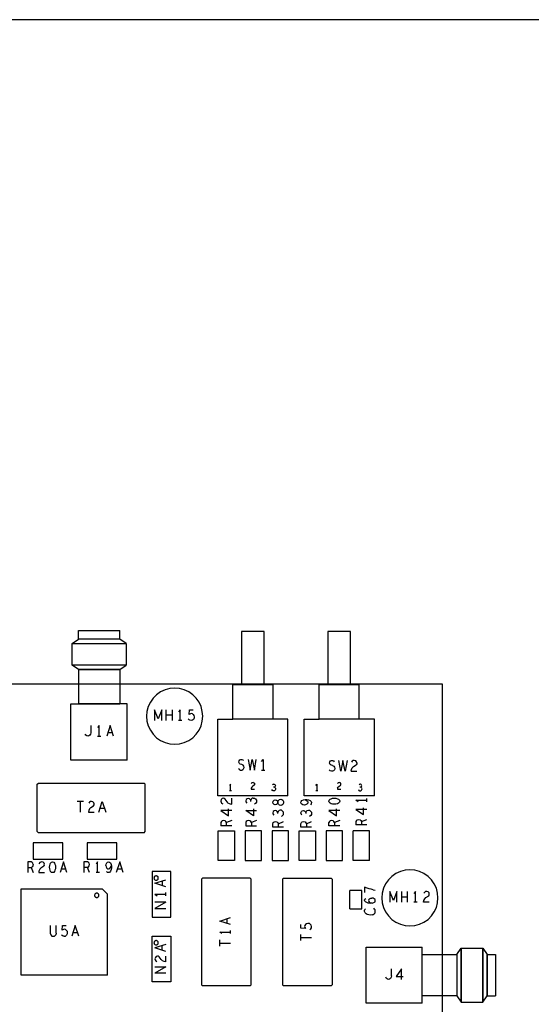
# Model space of a CAD drawing. Extents: x 23.5 to 56.5, y 21.5 to 42.5.
# Tile 11 of 15: x 39.2 to 43.9, y 33.4 to 42.5. Entities that reach past the tile are written whole.
import ezdxf

# ---------------------------------------------------------------- set-up
doc = ezdxf.new("R2010")
doc.units = 0
doc.layers.add('RVP8-IFD_F_tas', color=2, linetype='CONTINUOUS')

msp = doc.modelspace()

# ---------------------------------------------------------------- linework, layer by layer
at = {"layer": 'RVP8-IFD_F_tas'}
for points in [[(23.545, 21.545), (56.545, 21.545), (56.545, 42.545), (23.545, 42.545), (23.545, 21.545), (23.545, 21.545)], [(40.875, 36.09), (40.871, 36.135), (40.86, 36.179), (40.841, 36.22), (40.815, 36.257), (40.783, 36.289), (40.745, 36.315), (40.704, 36.334), (40.661, 36.346), (40.615, 36.35), (40.57, 36.346), (40.527, 36.334), (40.485, 36.315), (40.448, 36.289), (40.416, 36.257), (40.39, 36.22), (40.371, 36.179), (40.359, 36.135), (40.355, 36.09), (40.359, 36.045), (40.371, 36.001), (40.39, 35.96), (40.416, 35.923), (40.448, 35.891), (40.485, 35.865), (40.527, 35.846), (40.57, 35.834), (40.615, 35.83), (40.661, 35.834), (40.704, 35.846), (40.745, 35.865), (40.783, 35.891), (40.815, 35.923), (40.841, 35.96), (40.86, 36.001), (40.871, 36.045), (40.875, 36.09)], [(41.585, 35.267), (41.575, 35.274), (41.57, 35.286), (41.567, 35.278), (41.558, 35.272), (41.547, 35.269), (41.535, 35.273), (41.527, 35.282), (41.523, 35.292), (41.527, 35.302), (41.535, 35.311), (41.547, 35.315), (41.558, 35.312), (41.567, 35.306), (41.57, 35.298), (41.57, 35.286), (41.57, 35.298), (41.575, 35.31), (41.585, 35.317), (41.597, 35.32), (41.608, 35.317), (41.617, 35.311), (41.622, 35.301), (41.623, 35.292), (41.622, 35.283), (41.617, 35.273), (41.608, 35.267), (41.597, 35.264), (41.585, 35.267)], [(41.828, 35.269), (41.817, 35.267), (41.803, 35.269), (41.793, 35.274), (41.787, 35.282), (41.783, 35.292), (41.787, 35.301), (41.793, 35.308), (41.807, 35.315), (41.822, 35.317), (41.837, 35.31), (41.845, 35.302), (41.848, 35.292), (41.847, 35.283), (41.84, 35.275), (41.828, 35.269)], [(42.065, 35.279), (42.055, 35.284), (42.047, 35.292), (42.043, 35.302), (42.047, 35.312), (42.055, 35.32), (42.065, 35.325), (42.078, 35.329), (42.093, 35.33), (42.108, 35.329), (42.122, 35.325), (42.132, 35.32), (42.14, 35.312), (42.143, 35.302), (42.14, 35.292), (42.132, 35.284), (42.122, 35.279), (42.108, 35.275), (42.093, 35.274), (42.078, 35.275), (42.065, 35.279)], [(41.168, 35.028), (41.168, 34.752), (41.018, 34.752), (41.018, 35.028), (41.168, 35.028)], [(41.418, 35.028), (41.268, 35.028), (41.268, 34.752), (41.418, 34.752), (41.418, 35.028)], [(41.668, 35.028), (41.518, 35.028), (41.518, 34.752), (41.668, 34.752), (41.668, 35.028)], [(41.918, 35.028), (41.918, 34.752), (41.768, 34.752), (41.768, 35.028), (41.918, 35.028)], [(42.168, 35.028), (42.018, 35.028), (42.018, 34.752), (42.168, 34.752), (42.168, 35.028)], [(39.305, 34.915), (39.305, 34.765), (39.581, 34.765), (39.581, 34.915), (39.305, 34.915)], [(39.805, 34.915), (39.805, 34.765), (40.081, 34.765), (40.081, 34.915), (39.805, 34.915)], [(39.512, 34.69), (39.511, 34.675), (39.507, 34.662), (39.502, 34.652), (39.495, 34.643), (39.484, 34.64), (39.474, 34.643), (39.467, 34.652), (39.462, 34.662), (39.458, 34.675), (39.457, 34.69), (39.458, 34.705), (39.462, 34.718), (39.467, 34.728), (39.474, 34.737), (39.484, 34.74), (39.495, 34.737), (39.502, 34.728), (39.507, 34.718), (39.511, 34.705), (39.512, 34.69)], [(40.58, 34.652), (40.406, 34.652), (40.406, 34.228), (40.58, 34.228), (40.58, 34.652)], [(40.463, 34.59), (40.463, 34.593), (40.462, 34.597), (40.461, 34.6), (40.459, 34.603), (40.456, 34.605), (40.453, 34.607), (40.45, 34.609), (40.447, 34.61), (40.443, 34.61), (40.44, 34.61), (40.437, 34.609), (40.433, 34.607), (40.431, 34.605), (40.428, 34.603), (40.426, 34.6), (40.425, 34.597), (40.424, 34.593), (40.423, 34.59), (40.424, 34.586), (40.425, 34.583), (40.426, 34.58), (40.428, 34.577), (40.431, 34.575), (40.433, 34.573), (40.437, 34.571), (40.44, 34.57), (40.443, 34.57), (40.447, 34.57), (40.45, 34.571), (40.453, 34.573), (40.456, 34.575), (40.459, 34.577), (40.461, 34.58), (40.462, 34.583), (40.463, 34.586), (40.463, 34.59)], [(43.053, 34.406), (43.049, 34.451), (43.038, 34.495), (43.019, 34.536), (42.993, 34.573), (42.961, 34.605), (42.923, 34.631), (42.882, 34.65), (42.839, 34.662), (42.793, 34.666), (42.748, 34.662), (42.705, 34.65), (42.663, 34.631), (42.626, 34.605), (42.594, 34.573), (42.568, 34.536), (42.549, 34.495), (42.537, 34.451), (42.533, 34.406), (42.537, 34.361), (42.549, 34.317), (42.568, 34.276), (42.594, 34.239), (42.626, 34.207), (42.663, 34.181), (42.705, 34.162), (42.748, 34.15), (42.793, 34.146), (42.839, 34.15), (42.882, 34.162), (42.923, 34.181), (42.961, 34.207), (42.993, 34.239), (43.019, 34.276), (43.038, 34.317), (43.049, 34.361), (43.053, 34.406)], [(39.913, 34.43), (39.913, 34.433), (39.912, 34.437), (39.911, 34.44), (39.909, 34.443), (39.906, 34.445), (39.903, 34.447), (39.9, 34.449), (39.897, 34.45), (39.893, 34.45), (39.89, 34.45), (39.887, 34.449), (39.883, 34.447), (39.881, 34.445), (39.878, 34.443), (39.876, 34.44), (39.875, 34.437), (39.874, 34.433), (39.873, 34.43), (39.874, 34.426), (39.875, 34.423), (39.876, 34.42), (39.878, 34.417), (39.881, 34.415), (39.883, 34.413), (39.887, 34.411), (39.89, 34.41), (39.893, 34.41), (39.897, 34.41), (39.9, 34.411), (39.903, 34.413), (39.906, 34.415), (39.909, 34.417), (39.911, 34.42), (39.912, 34.423), (39.913, 34.426), (39.913, 34.43)], [(40.406, 34.052), (40.58, 34.052), (40.58, 33.628), (40.406, 33.628), (40.406, 34.052)], [(40.463, 33.99), (40.463, 33.993), (40.462, 33.997), (40.461, 34), (40.459, 34.003), (40.456, 34.005), (40.453, 34.007), (40.45, 34.009), (40.447, 34.01), (40.443, 34.01), (40.44, 34.01), (40.437, 34.009), (40.433, 34.007), (40.431, 34.005), (40.428, 34.003), (40.426, 34), (40.425, 33.997), (40.424, 33.993), (40.423, 33.99), (40.424, 33.986), (40.425, 33.983), (40.426, 33.98), (40.428, 33.977), (40.431, 33.975), (40.433, 33.973), (40.437, 33.971), (40.44, 33.97), (40.443, 33.97), (40.447, 33.97), (40.45, 33.971), (40.453, 33.973), (40.456, 33.975), (40.459, 33.977), (40.461, 33.98), (40.462, 33.983), (40.463, 33.986), (40.463, 33.99)], [(43.267, 33.94), (43.267, 33.44), (43.267, 33.94)]]:
    msp.add_lwpolyline(points, close=True, dxfattribs=at)
for points in [[(40.106, 36.524), (39.724, 36.524), (39.665, 36.564), (39.665, 36.764), (39.724, 36.804), (39.724, 36.884), (40.106, 36.884)], [(40.106, 36.804), (40.106, 36.884)], [(41.664, 35.353), (41.664, 36.063), (41.154, 36.063), (41.154, 36.385), (41.444, 36.385), (41.444, 36.875), (41.234, 36.875), (41.234, 36.385), (41.524, 36.385), (41.524, 36.063)], [(41.814, 35.353), (41.814, 36.063), (41.954, 36.063), (41.954, 36.385), (42.244, 36.385), (42.244, 36.875), (42.034, 36.875), (42.034, 36.385), (42.324, 36.385)], [(40.106, 36.804), (39.724, 36.804)], [(40.165, 36.764), (40.106, 36.804), (39.724, 36.804)], [(39.665, 36.764), (40.165, 36.764)], [(39.665, 36.764), (40.165, 36.764), (40.165, 36.564)], [(40.165, 36.564), (39.665, 36.564)], [(40.106, 36.524), (40.165, 36.564), (39.665, 36.564)], [(39.724, 36.524), (39.724, 36.204)], [(39.724, 36.524), (40.106, 36.524), (40.106, 36.204)], [(25.093, 28.39), (25.093, 36.39), (43.093, 36.39)], [(43.093, 36.39), (43.093, 28.39), (25.093, 28.39)], [(42.324, 36.063), (42.324, 36.385)], [(39.655, 35.684), (39.655, 36.204), (40.106, 36.204)], [(40.175, 35.684), (40.175, 36.204), (40.106, 36.204), (39.724, 36.204)], [(40.429, 36.15), (40.429, 36.05)], [(40.462, 36.067), (40.429, 36.15)], [(40.495, 36.15), (40.462, 36.067)], [(40.495, 36.05), (40.495, 36.15)], [(40.538, 36.05), (40.538, 36.15)], [(40.591, 36.15), (40.591, 36.05)], [(40.666, 36.05), (40.666, 36.15), (40.651, 36.13)], [(40.749, 36.107), (40.753, 36.15), (40.787, 36.15)], [(40.591, 36.1), (40.538, 36.1)], [(40.682, 36.05), (40.651, 36.05)], [(40.796, 36.085), (40.795, 36.072), (40.789, 36.06), (40.78, 36.053), (40.768, 36.05), (40.757, 36.052), (40.748, 36.057), (40.741, 36.065)], [(40.779, 36.113), (40.77, 36.115), (40.761, 36.113), (40.749, 36.107)], [(40.779, 36.113), (40.787, 36.107), (40.794, 36.098), (40.796, 36.085)], [(41.014, 35.353), (41.014, 36.063), (41.154, 36.063)], [(42.464, 36.063), (41.954, 36.063)], [(42.464, 35.353), (42.464, 36.063)], [(39.839, 36.004), (39.839, 35.937), (39.836, 35.924), (39.829, 35.914), (39.821, 35.907), (39.811, 35.904), (39.802, 35.907), (39.794, 35.914), (39.788, 35.924)], [(39.915, 35.904), (39.915, 36.004), (39.9, 35.984)], [(40.049, 35.904), (40.017, 36.004), (39.986, 35.904)], [(39.9, 35.904), (39.931, 35.904)], [(39.997, 35.939), (40.038, 35.939)], [(40.175, 35.684), (39.655, 35.684)], [(41.215, 35.595), (41.226, 35.59), (41.236, 35.59), (41.247, 35.595), (41.254, 35.603), (41.258, 35.615), (41.255, 35.627), (41.249, 35.637), (41.238, 35.643), (41.223, 35.647), (41.214, 35.653), (41.21, 35.665), (41.212, 35.677), (41.219, 35.685), (41.228, 35.69), (41.236, 35.69), (41.245, 35.687), (41.253, 35.678)], [(41.295, 35.69), (41.313, 35.59), (41.333, 35.69), (41.354, 35.59), (41.371, 35.69)], [(41.42, 35.67), (41.435, 35.69)], [(41.435, 35.69), (41.435, 35.59)], [(42.063, 35.637), (42.054, 35.643), (42.05, 35.655), (42.052, 35.667), (42.059, 35.675), (42.068, 35.68), (42.076, 35.68), (42.085, 35.677), (42.093, 35.668)], [(42.153, 35.58), (42.135, 35.68)], [(42.173, 35.68), (42.153, 35.58)], [(42.194, 35.58), (42.173, 35.68)], [(42.211, 35.68), (42.194, 35.58)], [(42.302, 35.658), (42.299, 35.668), (42.291, 35.677), (42.278, 35.68), (42.268, 35.678), (42.259, 35.673), (42.251, 35.663)], [(41.215, 35.595), (41.205, 35.603)], [(41.42, 35.59), (41.451, 35.59)], [(42.098, 35.605), (42.094, 35.593), (42.087, 35.585), (42.076, 35.58), (42.066, 35.58), (42.055, 35.585), (42.045, 35.593)], [(42.078, 35.633), (42.063, 35.637)], [(42.078, 35.633), (42.089, 35.627), (42.095, 35.617), (42.098, 35.605)], [(42.249, 35.58), (42.251, 35.595), (42.259, 35.612), (42.27, 35.623), (42.296, 35.64)], [(42.302, 35.658), (42.301, 35.648), (42.296, 35.64)], [(42.249, 35.58), (42.302, 35.58)], [(39.353, 35.01), (39.343, 35.02), (39.343, 35.46), (39.353, 35.47), (40.333, 35.47)], [(40.333, 35.01), (40.343, 35.02), (40.343, 35.46), (40.333, 35.47)], [(41.132, 35.398), (41.132, 35.46), (41.123, 35.448)], [(41.341, 35.475), (41.348, 35.473), (41.354, 35.468), (41.355, 35.462), (41.354, 35.455), (41.351, 35.45), (41.336, 35.44), (41.329, 35.433), (41.324, 35.422), (41.323, 35.413), (41.355, 35.413)], [(41.341, 35.475), (41.334, 35.474), (41.329, 35.471), (41.324, 35.465)], [(41.538, 35.431), (41.543, 35.429), (41.549, 35.424), (41.55, 35.417), (41.549, 35.41), (41.545, 35.404), (41.539, 35.399), (41.533, 35.398), (41.526, 35.399), (41.52, 35.403), (41.516, 35.41)], [(41.529, 35.459), (41.522, 35.455)], [(41.529, 35.459), (41.535, 35.46), (41.542, 35.457), (41.546, 35.452), (41.548, 35.445), (41.546, 35.439), (41.542, 35.434), (41.538, 35.431), (41.531, 35.431)], [(41.923, 35.448), (41.932, 35.46)], [(41.932, 35.46), (41.932, 35.398)], [(42.124, 35.422), (42.123, 35.413)], [(42.123, 35.413), (42.155, 35.413)], [(42.124, 35.422), (42.129, 35.433), (42.136, 35.44), (42.151, 35.45), (42.154, 35.455), (42.155, 35.462), (42.154, 35.468), (42.148, 35.473), (42.141, 35.475), (42.134, 35.474), (42.129, 35.471), (42.124, 35.465)], [(42.316, 35.41), (42.32, 35.403), (42.326, 35.399), (42.333, 35.398), (42.339, 35.399), (42.345, 35.404), (42.349, 35.41), (42.35, 35.417), (42.349, 35.424), (42.343, 35.429), (42.338, 35.431), (42.331, 35.431)], [(42.338, 35.431), (42.342, 35.434), (42.346, 35.439), (42.348, 35.445), (42.346, 35.452), (42.342, 35.457), (42.335, 35.46), (42.329, 35.459), (42.322, 35.455)], [(41.664, 35.353), (41.014, 35.353)], [(41.055, 35.326), (41.047, 35.317), (41.043, 35.304), (41.045, 35.294), (41.05, 35.285), (41.06, 35.278)], [(41.1, 35.297), (41.083, 35.322), (41.075, 35.327), (41.065, 35.329), (41.055, 35.326)], [(41.112, 35.285), (41.128, 35.278), (41.143, 35.275), (41.143, 35.329)], [(41.142, 35.398), (41.123, 35.398)], [(41.343, 35.331), (41.332, 35.329), (41.323, 35.32), (41.32, 35.311), (41.315, 35.318), (41.307, 35.325), (41.297, 35.327), (41.287, 35.325), (41.278, 35.318), (41.273, 35.307), (41.275, 35.296), (41.282, 35.284)], [(41.343, 35.331), (41.353, 35.33), (41.363, 35.323), (41.372, 35.313), (41.373, 35.303), (41.372, 35.292), (41.365, 35.282), (41.353, 35.274)], [(42.464, 35.353), (41.814, 35.353)], [(41.822, 35.317), (41.84, 35.317), (41.855, 35.315), (41.87, 35.308), (41.88, 35.3), (41.883, 35.289), (41.88, 35.279), (41.872, 35.27)], [(41.942, 35.398), (41.923, 35.398)], [(42.393, 35.297), (42.393, 35.327)], [(39.771, 35.3), (39.712, 35.3)], [(39.741, 35.3), (39.741, 35.2)], [(39.838, 35.243), (39.827, 35.232), (39.819, 35.215), (39.817, 35.2), (39.87, 35.2)], [(39.867, 35.288), (39.859, 35.297), (39.846, 35.3), (39.836, 35.298), (39.827, 35.293), (39.819, 35.283)], [(39.838, 35.243), (39.864, 35.26), (39.869, 35.268), (39.87, 35.278), (39.867, 35.288)], [(39.914, 35.2), (39.945, 35.3), (39.977, 35.2)], [(39.966, 35.235), (39.925, 35.235)], [(41.112, 35.285), (41.1, 35.297)], [(41.115, 35.168), (41.115, 35.232)], [(41.345, 35.232), (41.345, 35.168), (41.273, 35.215), (41.373, 35.215)], [(41.32, 35.299), (41.32, 35.311)], [(42.043, 35.215), (42.115, 35.168), (42.115, 35.232)], [(42.313, 35.297), (42.293, 35.312)], [(42.293, 35.312), (42.393, 35.312)], [(42.293, 35.225), (42.365, 35.178)], [(42.393, 35.225), (42.293, 35.225)], [(42.365, 35.178), (42.365, 35.242)], [(41.043, 35.215), (41.115, 35.168)], [(41.143, 35.215), (41.043, 35.215)], [(41.603, 35.162), (41.615, 35.17), (41.622, 35.18), (41.623, 35.191), (41.622, 35.201), (41.613, 35.211), (41.603, 35.218), (41.593, 35.219), (41.582, 35.217), (41.573, 35.208), (41.57, 35.199), (41.565, 35.206), (41.557, 35.213), (41.547, 35.215), (41.537, 35.213), (41.528, 35.206), (41.523, 35.195), (41.525, 35.184), (41.532, 35.172)], [(41.57, 35.187), (41.57, 35.199)], [(41.792, 35.172), (41.785, 35.184), (41.783, 35.195), (41.788, 35.206), (41.797, 35.213), (41.807, 35.215), (41.817, 35.213), (41.825, 35.206), (41.83, 35.199), (41.83, 35.187)], [(41.83, 35.199), (41.833, 35.208), (41.842, 35.217), (41.853, 35.219), (41.863, 35.218)], [(41.863, 35.218), (41.873, 35.211), (41.882, 35.201), (41.883, 35.191), (41.882, 35.18), (41.875, 35.17)], [(41.875, 35.17), (41.863, 35.162)], [(42.143, 35.215), (42.043, 35.215)], [(42.305, 35.131), (42.318, 35.133), (42.332, 35.131), (42.34, 35.123), (42.345, 35.114), (42.345, 35.083)], [(42.345, 35.114), (42.393, 35.133)], [(41.143, 35.123), (41.095, 35.104), (41.09, 35.113), (41.082, 35.121), (41.068, 35.123), (41.055, 35.121), (41.048, 35.114), (41.043, 35.104), (41.043, 35.073)], [(41.143, 35.073), (41.043, 35.073)], [(41.095, 35.073), (41.095, 35.104)], [(41.325, 35.104), (41.32, 35.113), (41.312, 35.121), (41.298, 35.123), (41.285, 35.121), (41.278, 35.114), (41.273, 35.104), (41.273, 35.073), (41.373, 35.073)], [(41.373, 35.123), (41.325, 35.104), (41.325, 35.073)], [(41.523, 35.063), (41.523, 35.094), (41.528, 35.104), (41.535, 35.111), (41.548, 35.113), (41.562, 35.111), (41.57, 35.103), (41.575, 35.094), (41.623, 35.113)], [(41.623, 35.063), (41.523, 35.063)], [(41.575, 35.063), (41.575, 35.094)], [(41.783, 35.063), (41.783, 35.094), (41.788, 35.104), (41.795, 35.111), (41.808, 35.113), (41.822, 35.111), (41.83, 35.103), (41.835, 35.094), (41.835, 35.063)], [(41.883, 35.063), (41.783, 35.063)], [(41.835, 35.094), (41.883, 35.113)], [(42.143, 35.123), (42.095, 35.104), (42.09, 35.113), (42.082, 35.121), (42.068, 35.123), (42.055, 35.121), (42.048, 35.114), (42.043, 35.104)], [(42.143, 35.073), (42.043, 35.073), (42.043, 35.104)], [(42.095, 35.104), (42.095, 35.073)], [(42.298, 35.124), (42.293, 35.114)], [(42.293, 35.114), (42.293, 35.083)], [(42.393, 35.083), (42.293, 35.083)], [(42.298, 35.124), (42.305, 35.131)], [(40.333, 35.01), (39.353, 35.01)], [(42.418, 34.752), (42.268, 34.752), (42.268, 35.028)], [(42.418, 34.752), (42.418, 35.028), (42.268, 35.028), (42.268, 35.028)], [(39.255, 34.74), (39.255, 34.64)], [(39.303, 34.728), (39.297, 34.735), (39.287, 34.74), (39.255, 34.74)], [(39.255, 34.688), (39.287, 34.688), (39.296, 34.693)], [(39.287, 34.688), (39.306, 34.64)], [(39.306, 34.715), (39.303, 34.702), (39.296, 34.693)], [(39.306, 34.715), (39.303, 34.728)], [(39.408, 34.708), (39.403, 34.7), (39.377, 34.683), (39.366, 34.672), (39.358, 34.655), (39.356, 34.64), (39.409, 34.64)], [(39.408, 34.708), (39.409, 34.718), (39.406, 34.728), (39.398, 34.737), (39.385, 34.74), (39.375, 34.738), (39.366, 34.733), (39.358, 34.723)], [(39.618, 34.64), (39.586, 34.74), (39.555, 34.64)], [(39.566, 34.675), (39.607, 34.675)], [(39.807, 34.688), (39.816, 34.693), (39.823, 34.702), (39.826, 34.715), (39.823, 34.728), (39.817, 34.735), (39.807, 34.74), (39.775, 34.74), (39.775, 34.64)], [(39.826, 34.64), (39.807, 34.688), (39.775, 34.688)], [(39.902, 34.64), (39.902, 34.74), (39.887, 34.72)], [(39.979, 34.707), (39.982, 34.72), (39.987, 34.73), (39.994, 34.737), (40.004, 34.74), (40.013, 34.737), (40.021, 34.73), (40.027, 34.717), (40.03, 34.702)], [(39.979, 34.707), (39.982, 34.695), (39.988, 34.683), (39.996, 34.677), (40.004, 34.675), (40.015, 34.678), (40.022, 34.687), (40.03, 34.702), (40.03, 34.683), (40.027, 34.668), (40.021, 34.653), (40.012, 34.643), (40.002, 34.64), (39.992, 34.643), (39.983, 34.652)], [(40.138, 34.64), (40.106, 34.74), (40.075, 34.64)], [(40.086, 34.675), (40.127, 34.675)], [(39.918, 34.64), (39.887, 34.64)], [(41.313, 34.59), (40.873, 34.59), (40.863, 34.58), (40.863, 33.6), (40.873, 33.59)], [(41.313, 33.59), (41.323, 33.6), (41.323, 34.58), (41.313, 34.59)], [(41.623, 34.59), (41.613, 34.58), (41.613, 33.6), (41.623, 33.59)], [(41.623, 34.59), (42.063, 34.59)], [(42.063, 34.59), (42.073, 34.58), (42.073, 33.6), (42.063, 33.59), (41.623, 33.59)], [(40.433, 34.542), (40.533, 34.573)], [(40.533, 34.51), (40.433, 34.542)], [(40.498, 34.562), (40.498, 34.522)], [(42.398, 34.497), (42.373, 34.507), (42.373, 34.457)], [(42.433, 34.486), (42.417, 34.491), (42.398, 34.497)], [(39.193, 34.49), (39.943, 34.49)], [(39.193, 33.69), (39.193, 34.49)], [(39.993, 33.69), (39.993, 34.44), (39.943, 34.49)], [(40.433, 34.44), (40.453, 34.425)], [(40.433, 34.44), (40.533, 34.44)], [(40.533, 34.425), (40.533, 34.455)], [(42.238, 34.305), (42.238, 34.475)], [(42.348, 34.305), (42.348, 34.475), (42.238, 34.475)], [(42.413, 34.391), (42.42, 34.398), (42.43, 34.403), (42.442, 34.404)], [(42.452, 34.482), (42.433, 34.486)], [(42.445, 34.357), (42.46, 34.362), (42.47, 34.371), (42.473, 34.381), (42.47, 34.39), (42.462, 34.398), (42.452, 34.403), (42.442, 34.404)], [(42.452, 34.482), (42.473, 34.479)], [(42.607, 34.466), (42.607, 34.366)], [(42.64, 34.383), (42.607, 34.466)], [(42.673, 34.466), (42.64, 34.383)], [(42.673, 34.366), (42.673, 34.466)], [(42.716, 34.466), (42.716, 34.366)], [(42.716, 34.416), (42.769, 34.416)], [(42.769, 34.466), (42.769, 34.366)], [(42.844, 34.366), (42.844, 34.466), (42.829, 34.446)], [(42.973, 34.366), (42.92, 34.366), (42.922, 34.381), (42.93, 34.398), (42.941, 34.409), (42.967, 34.426), (42.972, 34.434), (42.973, 34.444), (42.97, 34.454), (42.962, 34.463), (42.949, 34.466), (42.939, 34.464), (42.93, 34.459), (42.922, 34.449)], [(40.533, 34.367), (40.433, 34.309)], [(40.533, 34.367), (40.433, 34.367)], [(42.395, 34.362), (42.383, 34.369), (42.375, 34.377), (42.373, 34.386), (42.377, 34.395), (42.385, 34.401)], [(42.428, 34.356), (42.407, 34.358), (42.395, 34.362)], [(42.413, 34.391), (42.41, 34.382), (42.413, 34.372), (42.42, 34.365), (42.432, 34.356)], [(42.445, 34.357), (42.428, 34.356)], [(42.443, 34.249), (42.453, 34.253), (42.463, 34.26), (42.47, 34.269), (42.473, 34.278), (42.473, 34.287), (42.47, 34.296), (42.465, 34.303), (42.458, 34.31)], [(42.86, 34.366), (42.829, 34.366)], [(40.433, 34.309), (40.533, 34.309)], [(41.033, 34.192), (41.133, 34.224)], [(42.238, 34.305), (42.348, 34.305)], [(42.443, 34.249), (42.428, 34.246), (42.413, 34.248), (42.397, 34.253), (42.387, 34.259), (42.378, 34.268), (42.373, 34.279), (42.373, 34.289), (42.377, 34.298), (42.382, 34.306)], [(39.464, 34.15), (39.464, 34.078), (39.469, 34.063), (39.479, 34.053), (39.491, 34.05), (39.504, 34.053), (39.514, 34.063)], [(39.519, 34.078), (39.519, 34.15)], [(39.574, 34.107), (39.578, 34.15), (39.612, 34.15)], [(39.695, 34.15), (39.664, 34.05)], [(39.727, 34.05), (39.695, 34.15)], [(41.133, 34.16), (41.033, 34.192)], [(41.098, 34.212), (41.098, 34.172)], [(41.868, 34.113), (41.877, 34.121), (41.882, 34.13), (41.883, 34.141), (41.88, 34.152), (41.873, 34.161), (41.862, 34.168), (41.848, 34.169), (41.835, 34.166), (41.827, 34.16), (41.82, 34.151), (41.818, 34.142), (41.82, 34.133), (41.827, 34.122), (41.783, 34.126), (41.783, 34.16)], [(39.519, 34.078), (39.514, 34.063)], [(39.593, 34.05), (39.582, 34.052), (39.573, 34.057), (39.566, 34.065)], [(39.595, 34.115), (39.586, 34.113), (39.574, 34.107)], [(39.593, 34.05), (39.605, 34.053)], [(39.619, 34.098), (39.612, 34.107), (39.604, 34.113), (39.595, 34.115)], [(39.619, 34.098), (39.621, 34.085), (39.62, 34.072), (39.614, 34.06), (39.605, 34.053)], [(39.675, 34.085), (39.716, 34.085)], [(41.053, 34.075), (41.033, 34.09)], [(41.033, 34.09), (41.133, 34.09)], [(41.133, 34.075), (41.133, 34.105)], [(41.783, 34.01), (41.783, 34.068)], [(41.783, 34.039), (41.883, 34.039)], [(40.533, 33.973), (40.433, 33.942)], [(40.498, 33.922), (40.498, 33.962)], [(41.033, 33.959), (41.033, 34.017)], [(41.033, 33.988), (41.133, 33.988)], [(42.387, 33.43), (42.387, 33.95), (42.907, 33.95)], [(43.227, 33.881), (43.227, 33.499), (42.907, 33.499), (42.907, 33.95)], [(40.533, 33.91), (40.433, 33.942)], [(40.465, 33.865), (40.455, 33.866), (40.445, 33.864), (40.437, 33.855), (40.433, 33.842), (40.435, 33.832), (40.44, 33.823), (40.45, 33.816)], [(40.49, 33.835), (40.473, 33.86), (40.465, 33.865)], [(40.533, 33.813), (40.533, 33.866)], [(42.907, 33.43), (42.907, 33.499), (42.907, 33.881), (43.227, 33.881), (43.267, 33.94), (43.467, 33.94), (43.467, 33.44), (43.467, 33.94), (43.507, 33.881)], [(43.227, 33.881), (43.227, 33.499), (43.267, 33.44), (43.467, 33.44), (43.507, 33.499), (43.587, 33.499)], [(43.507, 33.881), (43.507, 33.499), (43.507, 33.881), (43.587, 33.881), (43.587, 33.499), (43.587, 33.499)], [(40.533, 33.767), (40.433, 33.709)], [(40.433, 33.767), (40.533, 33.767)], [(40.49, 33.835), (40.502, 33.823)], [(40.533, 33.813), (40.518, 33.816), (40.502, 33.823)], [(39.993, 33.69), (39.193, 33.69)], [(40.533, 33.709), (40.433, 33.709)], [(42.622, 33.683), (42.619, 33.67), (42.612, 33.66), (42.604, 33.653)], [(42.622, 33.683), (42.622, 33.75)], [(42.714, 33.65), (42.714, 33.75), (42.667, 33.678), (42.73, 33.678)], [(41.313, 33.59), (40.873, 33.59)], [(42.604, 33.653), (42.594, 33.65), (42.585, 33.653), (42.577, 33.66), (42.571, 33.67)], [(42.907, 33.43), (42.387, 33.43)]]:
    msp.add_lwpolyline(points, dxfattribs=at)

doc.saveas('drawing.dxf')
